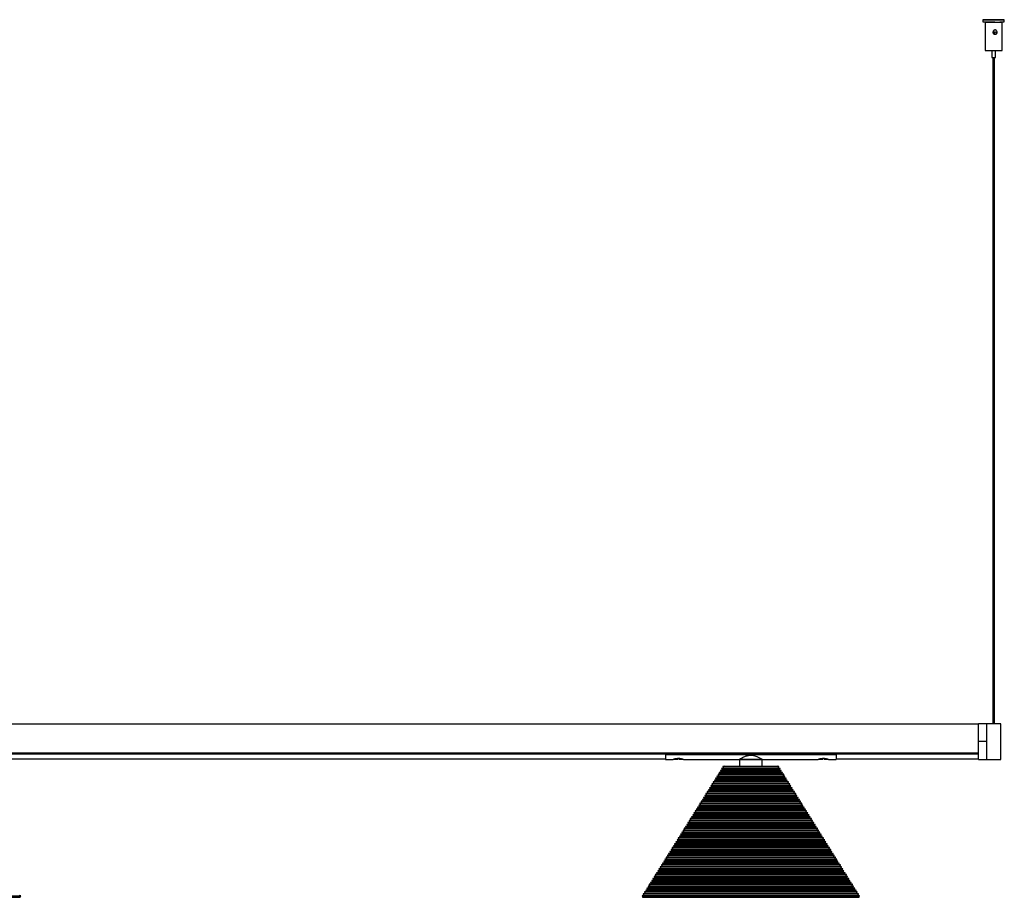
# Model space of a CAD drawing. Header units: millimetres. Extents: x 591 to 2596, y 431 to 1539.
# Tile 5 of 6: x 1511 to 2203, y 897 to 1514. Entities that reach past the tile are written whole.
import ezdxf

# ---------------------------------------------------------------- set-up
doc = ezdxf.new("R2010")
doc.units = ezdxf.units.MM

msp = doc.modelspace()

# ---------------------------------------------------------------- linework, layer by layer
at = {"color": 7, "linetype": 'Continuous', "lineweight": 25}
for p, q in [((2188.02, 1514.2), (2188.02, 1512.7)), ((2189.52, 1512.6), (2189.52, 1492.6)), ((2190.6, 1512.61), (2191.04, 1512.59)), ((2191.22, 1512.65), (2191.22, 1512.37)), ((2195.02, 1514.2), (2195.02, 1514.18)), ((2196.02, 1514.18), (2196.02, 1514.2)), ((2199.82, 1512.59), (2199.82, 1512.65)), ((2199.94, 1512.59), (2199.95, 1512.61)), ((2201.52, 1492.6), (2201.52, 1512.6)), ((2203.02, 1512.7), (2203.02, 1514.2)), ((2196.02, 1504.12), (2196.02, 1505.52)), ((2194.27, 1492.55), (2194.27, 1487.6)), ((2196.77, 1487.6), (2196.77, 1492.55)), ((2195.02, 1487.59), (2195.02, 1019.22)), ((2196.02, 1019.22), (2196.02, 1487.59)), ((2184.78, 1018.98), (684.78, 1018.98)), ((2190.63, 1019.23), (2184.78, 1019.23)), ((2184.78, 1006.75), (2184.78, 1019.23)), ((2191.32, 1019.23), (2190.63, 1019.23)), ((2190.63, 994.23), (2190.63, 1019.23)), ((2190.63, 1006.75), (2190.63, 1019.23)), ((2199.22, 1019.22), (2192.04, 1019.22)), ((2200.63, 1019.23), (2199.94, 1019.23)), ((2200.63, 994.23), (2200.63, 1019.23)), ((2184.78, 994.23), (2184.78, 1006.75)), ((2190.63, 1006.75), (2184.78, 1006.75)), ((2190.63, 994.23), (2190.63, 1006.75)), ((684.78, 998.54), (2184.78, 998.54)), ((2184.78, 998.47), (684.78, 998.47)), ((1494.78, 998.24), (1964.78, 998.24)), ((1964.78, 997.87), (1494.78, 997.87)), ((1964.78, 998.47), (1964.78, 998.45)), ((1964.78, 997.66), (1964.78, 998.45)), ((1964.78, 998.45), (2084.78, 998.45)), ((1964.78, 998.45), (1966.28, 998.45)), ((1964.78, 997.66), (2084.78, 997.66)), ((1964.78, 997.66), (1964.78, 994.23)), ((1966.28, 998.47), (1966.28, 998.45)), ((1967.78, 998.47), (1967.78, 998.45)), ((1970.33, 998.47), (1970.33, 998.45)), ((1976.38, 998.47), (1976.38, 998.45)), ((1976.38, 998.45), (2068.28, 998.45)), ((2068.28, 998.47), (2068.28, 998.45)), ((2072.33, 998.47), (2072.33, 998.45)), ((2073.28, 998.47), (2073.32, 998.44)), ((2078.38, 998.47), (2078.38, 998.45)), ((2078.38, 998.45), (2084.78, 998.45)), ((2084.78, 998.47), (2084.78, 998.45)), ((2084.78, 997.66), (2084.78, 998.45)), ((2084.78, 998.24), (2184.78, 998.24)), ((2184.78, 997.87), (2084.78, 997.87)), ((2084.78, 997.66), (2084.78, 994.23)), ((1494.78, 994.53), (1964.78, 994.53)), ((1964.78, 994.23), (1970.03, 994.23)), ((1970.57, 994.31), (1973.28, 994.31)), ((1974.34, 994.56), (1973.34, 994.56)), ((1974.28, 994.31), (1977.03, 994.31)), ((1977.03, 994.31), (1976.92, 994.35)), ((1977.48, 994.23), (2016.78, 994.23)), ((2016.78, 994.23), (2016.78, 989.41)), ((2032.78, 994.23), (2016.78, 994.23)), ((2016.78, 994.23), (2032.78, 994.23)), ((2032.78, 994.23), (2072.03, 994.23)), ((2032.78, 989.41), (2032.78, 994.23)), ((2072.53, 994.31), (2075.28, 994.31)), ((2076.22, 994.56), (2075.22, 994.56)), ((2076.28, 994.31), (2078.99, 994.31)), ((2079.48, 994.23), (2084.78, 994.23)), ((2084.78, 994.53), (2184.78, 994.53)), ((2184.78, 994.23), (2190.63, 994.23)), ((2190.63, 994.23), (2200.63, 994.23)), ((2190.63, 994.23), (2200.63, 994.23)), ((2190.63, 994.23), (2190.63, 994.23)), ((2200.63, 994.23), (2200.63, 994.23)), ((2002.74, 983.98), (2001.69, 983.72)), ((2001.69, 983.72), (2001.94, 982.71)), ((2001.69, 983.72), (2047.87, 983.72)), ((2003.59, 985.34), (2002.54, 985.08)), ((2002.54, 985.08), (2002.79, 984.07)), ((2002.54, 985.08), (2047.02, 985.08)), ((2002.79, 984.07), (2002.74, 983.98)), ((2002.74, 983.98), (2046.82, 983.98)), ((2002.79, 984.07), (2046.77, 984.07)), ((2004.43, 986.7), (2003.39, 986.44)), ((2003.39, 986.44), (2003.64, 985.42)), ((2003.39, 986.44), (2046.17, 986.44)), ((2003.64, 985.42), (2003.59, 985.34)), ((2003.59, 985.34), (2045.97, 985.34)), ((2003.64, 985.42), (2045.92, 985.42)), ((2005.28, 988.05), (2004.24, 987.8)), ((2004.24, 987.8), (2004.49, 986.78)), ((2004.24, 987.8), (2045.32, 987.8)), ((2004.49, 986.78), (2004.43, 986.7)), ((2004.43, 986.7), (2045.13, 986.7)), ((2004.49, 986.78), (2045.07, 986.78)), ((2006.13, 989.41), (2005.08, 989.15)), ((2005.08, 989.15), (2005.33, 988.14)), ((2005.08, 989.15), (2044.48, 989.15)), ((2005.33, 988.14), (2005.28, 988.05)), ((2005.28, 988.05), (2044.28, 988.05)), ((2005.33, 988.14), (2044.23, 988.14)), ((2006.13, 989.41), (2043.43, 989.41)), ((2044.48, 989.15), (2043.43, 989.41)), ((2044.23, 988.14), (2044.48, 989.15)), ((2044.28, 988.05), (2044.23, 988.14)), ((2045.32, 987.8), (2044.28, 988.05)), ((2045.07, 986.78), (2045.32, 987.8)), ((2045.13, 986.7), (2045.07, 986.78)), ((2046.17, 986.44), (2045.13, 986.7)), ((2045.92, 985.42), (2046.17, 986.44)), ((2045.97, 985.34), (2045.92, 985.42)), ((2047.02, 985.08), (2045.97, 985.34)), ((2046.77, 984.07), (2047.02, 985.08)), ((2046.82, 983.98), (2046.77, 984.07)), ((2047.87, 983.72), (2046.82, 983.98)), ((2047.62, 982.71), (2047.87, 983.72)), ((1998.5, 977.2), (1997.45, 976.94)), ((1997.45, 976.94), (1997.7, 975.93)), ((1997.45, 976.94), (2052.11, 976.94)), ((1999.35, 978.56), (1998.3, 978.3)), ((1998.3, 978.3), (1998.55, 977.28)), ((1998.3, 978.3), (2051.26, 978.3)), ((1998.55, 977.28), (1998.5, 977.2)), ((1998.5, 977.2), (2051.06, 977.2)), ((1998.55, 977.28), (2051.01, 977.28)), ((2000.19, 979.91), (1999.15, 979.65)), ((1999.15, 979.65), (1999.4, 978.64)), ((1999.15, 979.65), (2050.41, 979.65)), ((1999.4, 978.64), (1999.35, 978.56)), ((1999.35, 978.56), (2050.21, 978.56)), ((1999.4, 978.64), (2050.16, 978.64)), ((2001.04, 981.27), (2000, 981.01)), ((2000, 981.01), (2000.25, 980)), ((2000, 981.01), (2049.56, 981.01)), ((2000.25, 980), (2000.19, 979.91)), ((2000.19, 979.91), (2049.37, 979.91)), ((2000.25, 980), (2049.31, 980)), ((2001.89, 982.63), (2000.84, 982.37)), ((2000.84, 982.37), (2001.1, 981.35)), ((2000.84, 982.37), (2048.72, 982.37)), ((2001.1, 981.35), (2001.04, 981.27)), ((2001.04, 981.27), (2048.52, 981.27)), ((2001.1, 981.35), (2048.46, 981.35)), ((2001.94, 982.71), (2001.89, 982.63)), ((2001.89, 982.63), (2047.67, 982.63)), ((2001.94, 982.71), (2047.62, 982.71)), ((2047.67, 982.63), (2047.62, 982.71)), ((2048.72, 982.37), (2047.67, 982.63)), ((2048.46, 981.35), (2048.72, 982.37)), ((2048.52, 981.27), (2048.46, 981.35)), ((2049.56, 981.01), (2048.52, 981.27)), ((2049.31, 980), (2049.56, 981.01)), ((2049.37, 979.91), (2049.31, 980)), ((2050.41, 979.65), (2049.37, 979.91)), ((2050.16, 978.64), (2050.41, 979.65)), ((2050.21, 978.56), (2050.16, 978.64)), ((2051.26, 978.3), (2050.21, 978.56)), ((2051.01, 977.28), (2051.26, 978.3)), ((2051.06, 977.2), (2051.01, 977.28)), ((2052.11, 976.94), (2051.06, 977.2)), ((2051.86, 975.93), (2052.11, 976.94)), ((1994.26, 970.41), (1993.21, 970.16)), ((1993.21, 970.16), (1993.46, 969.14)), ((1993.21, 970.16), (2056.35, 970.16)), ((1995.11, 971.77), (1994.06, 971.51)), ((1994.06, 971.51), (1994.31, 970.5)), ((1994.06, 971.51), (2055.5, 971.51)), ((1994.31, 970.5), (1994.26, 970.41)), ((1994.26, 970.41), (2055.3, 970.41)), ((1994.31, 970.5), (2055.25, 970.5)), ((1995.95, 973.13), (1994.91, 972.87)), ((1994.91, 972.87), (1995.16, 971.86)), ((1994.91, 972.87), (2054.65, 972.87)), ((1995.16, 971.86), (1995.11, 971.77)), ((1995.11, 971.77), (2054.45, 971.77)), ((1995.16, 971.86), (2054.4, 971.86)), ((1996.8, 974.48), (1995.76, 974.23)), ((1995.76, 974.23), (1996.01, 973.21)), ((1995.76, 974.23), (2053.8, 974.23)), ((1996.01, 973.21), (1995.95, 973.13)), ((1995.95, 973.13), (2053.61, 973.13)), ((1996.01, 973.21), (2053.55, 973.21)), ((1997.65, 975.84), (1996.61, 975.58)), ((1996.61, 975.58), (1996.86, 974.57)), ((1996.61, 975.58), (2052.95, 975.58)), ((1996.86, 974.57), (1996.8, 974.48)), ((1996.8, 974.48), (2052.76, 974.48)), ((1996.86, 974.57), (2052.7, 974.57)), ((1997.7, 975.93), (1997.65, 975.84)), ((1997.65, 975.84), (2051.91, 975.84)), ((1997.7, 975.93), (2051.86, 975.93)), ((2051.91, 975.84), (2051.86, 975.93)), ((2052.95, 975.58), (2051.91, 975.84)), ((2052.7, 974.57), (2052.95, 975.58)), ((2052.76, 974.48), (2052.7, 974.57)), ((2053.8, 974.23), (2052.76, 974.48)), ((2053.55, 973.21), (2053.8, 974.23)), ((2053.61, 973.13), (2053.55, 973.21)), ((2054.65, 972.87), (2053.61, 973.13)), ((2054.4, 971.86), (2054.65, 972.87)), ((2054.45, 971.77), (2054.4, 971.86)), ((2055.5, 971.51), (2054.45, 971.77)), ((2055.25, 970.5), (2055.5, 971.51)), ((2055.3, 970.41), (2055.25, 970.5)), ((2056.35, 970.16), (2055.3, 970.41)), ((2056.1, 969.14), (2056.35, 970.16)), ((1990.02, 963.63), (1988.97, 963.37)), ((1988.97, 963.37), (1989.22, 962.36)), ((1988.97, 963.37), (2060.59, 963.37)), ((1990.87, 964.99), (1989.82, 964.73)), ((1989.82, 964.73), (1990.07, 963.71)), ((1989.82, 964.73), (2059.74, 964.73)), ((1990.07, 963.71), (1990.02, 963.63)), ((1990.02, 963.63), (2059.54, 963.63)), ((1990.07, 963.71), (2059.49, 963.71)), ((1991.72, 966.34), (1990.67, 966.09)), ((1990.67, 966.09), (1990.92, 965.07)), ((1990.67, 966.09), (2058.89, 966.09)), ((1990.92, 965.07), (1990.87, 964.99)), ((1990.87, 964.99), (2058.69, 964.99)), ((1990.92, 965.07), (2058.64, 965.07)), ((1992.56, 967.7), (1991.52, 967.44)), ((1991.52, 967.44), (1991.77, 966.43)), ((1991.52, 967.44), (2058.04, 967.44)), ((1991.77, 966.43), (1991.72, 966.34)), ((1991.72, 966.34), (2057.84, 966.34)), ((1991.77, 966.43), (2057.79, 966.43)), ((1993.41, 969.06), (1992.37, 968.8)), ((1992.37, 968.8), (1992.62, 967.79)), ((1992.37, 968.8), (2057.19, 968.8)), ((1992.62, 967.79), (1992.56, 967.7)), ((1992.56, 967.7), (2057, 967.7)), ((1992.62, 967.79), (2056.94, 967.79)), ((1993.46, 969.14), (1993.41, 969.06)), ((1993.41, 969.06), (2056.15, 969.06)), ((1993.46, 969.14), (2056.1, 969.14)), ((2056.15, 969.06), (2056.1, 969.14)), ((2057.19, 968.8), (2056.15, 969.06)), ((2056.94, 967.79), (2057.19, 968.8)), ((2057, 967.7), (2056.94, 967.79)), ((2058.04, 967.44), (2057, 967.7)), ((2057.79, 966.43), (2058.04, 967.44)), ((2057.84, 966.34), (2057.79, 966.43)), ((2058.89, 966.09), (2057.84, 966.34)), ((2058.64, 965.07), (2058.89, 966.09)), ((2058.69, 964.99), (2058.64, 965.07)), ((2059.74, 964.73), (2058.69, 964.99)), ((2059.49, 963.71), (2059.74, 964.73)), ((2059.54, 963.63), (2059.49, 963.71)), ((2060.59, 963.37), (2059.54, 963.63)), ((2060.34, 962.36), (2060.59, 963.37)), ((1985.78, 956.85), (1984.74, 956.59)), ((1984.74, 956.59), (1984.99, 955.57)), ((1984.74, 956.59), (2064.82, 956.59)), ((1984.99, 955.57), (1984.93, 955.49)), ((1984.99, 955.57), (2064.57, 955.57)), ((1986.63, 958.2), (1985.58, 957.94)), ((1985.58, 957.94), (1985.83, 956.93)), ((1985.58, 957.94), (2063.98, 957.94)), ((1985.83, 956.93), (1985.78, 956.85)), ((1985.78, 956.85), (2063.78, 956.85)), ((1985.83, 956.93), (2063.73, 956.93)), ((1987.48, 959.56), (1986.43, 959.3)), ((1986.43, 959.3), (1986.68, 958.29)), ((1986.43, 959.3), (2063.13, 959.3)), ((1986.68, 958.29), (1986.63, 958.2)), ((1986.63, 958.2), (2062.93, 958.2)), ((1986.68, 958.29), (2062.88, 958.29)), ((1988.32, 960.92), (1987.28, 960.66)), ((1987.28, 960.66), (1987.53, 959.64)), ((1987.28, 960.66), (2062.28, 960.66)), ((1987.53, 959.64), (1987.48, 959.56)), ((1987.48, 959.56), (2062.08, 959.56)), ((1987.53, 959.64), (2062.03, 959.64)), ((1989.17, 962.27), (1988.13, 962.01)), ((1988.13, 962.01), (1988.38, 961)), ((1988.13, 962.01), (2061.43, 962.01)), ((1988.38, 961), (1988.32, 960.92)), ((1988.32, 960.92), (2061.24, 960.92)), ((1988.38, 961), (2061.18, 961)), ((1989.22, 962.36), (1989.17, 962.27)), ((1989.17, 962.27), (2060.39, 962.27)), ((1989.22, 962.36), (2060.34, 962.36)), ((2060.39, 962.27), (2060.34, 962.36)), ((2061.43, 962.01), (2060.39, 962.27)), ((2061.18, 961), (2061.43, 962.01)), ((2061.24, 960.92), (2061.18, 961)), ((2062.28, 960.66), (2061.24, 960.92)), ((2062.03, 959.64), (2062.28, 960.66)), ((2062.08, 959.56), (2062.03, 959.64)), ((2063.13, 959.3), (2062.08, 959.56)), ((2062.88, 958.29), (2063.13, 959.3)), ((2062.93, 958.2), (2062.88, 958.29)), ((2063.98, 957.94), (2062.93, 958.2)), ((2063.73, 956.93), (2063.98, 957.94)), ((2063.78, 956.85), (2063.73, 956.93)), ((2064.82, 956.59), (2063.78, 956.85)), ((2064.57, 955.57), (2064.82, 956.59)), ((2064.63, 955.49), (2064.57, 955.57)), ((1980.69, 948.7), (1979.65, 948.45)), ((1981.54, 950.06), (1980.5, 949.8)), ((1980.5, 949.8), (1980.75, 948.79)), ((1980.5, 949.8), (2069.06, 949.8)), ((1980.75, 948.79), (1980.69, 948.7)), ((1980.69, 948.7), (2068.87, 948.7)), ((1980.75, 948.79), (2068.81, 948.79)), ((1982.39, 951.42), (1981.34, 951.16)), ((1981.34, 951.16), (1981.59, 950.15)), ((1981.34, 951.16), (2068.22, 951.16)), ((1981.59, 950.15), (1981.54, 950.06)), ((1981.54, 950.06), (2068.02, 950.06)), ((1981.59, 950.15), (2067.97, 950.15)), ((1983.24, 952.77), (1982.19, 952.52)), ((1982.19, 952.52), (1982.44, 951.5)), ((1982.19, 952.52), (2067.37, 952.52)), ((1982.44, 951.5), (1982.39, 951.42)), ((1982.39, 951.42), (2067.17, 951.42)), ((1982.44, 951.5), (2067.12, 951.5)), ((1984.08, 954.13), (1983.04, 953.87)), ((1983.04, 953.87), (1983.29, 952.86)), ((1983.04, 953.87), (2066.52, 953.87)), ((1983.29, 952.86), (1983.24, 952.77)), ((1983.24, 952.77), (2066.32, 952.77)), ((1983.29, 952.86), (2066.27, 952.86)), ((1984.93, 955.49), (1983.89, 955.23)), ((1983.89, 955.23), (1984.14, 954.22)), ((1983.89, 955.23), (2065.67, 955.23)), ((1984.14, 954.22), (1984.08, 954.13)), ((1984.08, 954.13), (2065.48, 954.13)), ((1984.14, 954.22), (2065.42, 954.22)), ((1984.93, 955.49), (2064.63, 955.49)), ((2065.67, 955.23), (2064.63, 955.49)), ((2065.42, 954.22), (2065.67, 955.23)), ((2065.48, 954.13), (2065.42, 954.22)), ((2066.52, 953.87), (2065.48, 954.13)), ((2066.27, 952.86), (2066.52, 953.87)), ((2066.32, 952.77), (2066.27, 952.86)), ((2067.37, 952.52), (2066.32, 952.77)), ((2067.12, 951.5), (2067.37, 952.52)), ((2067.17, 951.42), (2067.12, 951.5)), ((2068.22, 951.16), (2067.17, 951.42)), ((2067.97, 950.15), (2068.22, 951.16)), ((2068.02, 950.06), (2067.97, 950.15)), ((2069.06, 949.8), (2068.02, 950.06)), ((2068.81, 948.79), (2069.06, 949.8)), ((2068.87, 948.7), (2068.81, 948.79)), ((2069.91, 948.45), (2068.87, 948.7)), ((1976.45, 941.92), (1975.41, 941.66)), ((1977.3, 943.28), (1976.26, 943.02)), ((1976.26, 943.02), (1976.51, 942)), ((1976.26, 943.02), (2073.3, 943.02)), ((1976.51, 942), (1976.45, 941.92)), ((1976.45, 941.92), (2073.11, 941.92)), ((1976.51, 942), (2073.05, 942)), ((1978.15, 944.63), (1977.1, 944.38)), ((1977.1, 944.38), (1977.35, 943.36)), ((1977.1, 944.38), (2072.46, 944.38)), ((1977.35, 943.36), (1977.3, 943.28)), ((1977.3, 943.28), (2072.26, 943.28)), ((1977.35, 943.36), (2072.21, 943.36)), ((1979, 945.99), (1977.95, 945.73)), ((1977.95, 945.73), (1978.2, 944.72)), ((1977.95, 945.73), (2071.61, 945.73)), ((1978.2, 944.72), (1978.15, 944.63)), ((1978.15, 944.63), (2071.41, 944.63)), ((1978.2, 944.72), (2071.36, 944.72)), ((1979.85, 947.35), (1978.8, 947.09)), ((1978.8, 947.09), (1979.05, 946.08)), ((1978.8, 947.09), (2070.76, 947.09)), ((1979.05, 946.08), (1979, 945.99)), ((1979, 945.99), (2070.56, 945.99)), ((1979.05, 946.08), (2070.51, 946.08)), ((1979.65, 948.45), (1979.9, 947.43)), ((1979.65, 948.45), (2069.91, 948.45)), ((1979.9, 947.43), (1979.85, 947.35)), ((1979.85, 947.35), (2069.71, 947.35)), ((1979.9, 947.43), (2069.66, 947.43)), ((2069.66, 947.43), (2069.91, 948.45)), ((2069.71, 947.35), (2069.66, 947.43)), ((2070.76, 947.09), (2069.71, 947.35)), ((2070.51, 946.08), (2070.76, 947.09)), ((2070.56, 945.99), (2070.51, 946.08)), ((2071.61, 945.73), (2070.56, 945.99)), ((2071.36, 944.72), (2071.61, 945.73)), ((2071.41, 944.63), (2071.36, 944.72)), ((2072.46, 944.38), (2071.41, 944.63)), ((2072.21, 943.36), (2072.46, 944.38)), ((2072.26, 943.28), (2072.21, 943.36)), ((2073.3, 943.02), (2072.26, 943.28)), ((2073.05, 942), (2073.3, 943.02)), ((2073.11, 941.92), (2073.05, 942)), ((2074.15, 941.66), (2073.11, 941.92)), ((1972.21, 935.14), (1971.17, 934.88)), ((1971.17, 934.88), (1971.42, 933.86)), ((1971.17, 934.88), (2078.39, 934.88)), ((1973.06, 936.49), (1972.02, 936.23)), ((1972.02, 936.23), (1972.27, 935.22)), ((1972.02, 936.23), (2077.54, 936.23)), ((1972.27, 935.22), (1972.21, 935.14)), ((1972.21, 935.14), (2077.35, 935.14)), ((1972.27, 935.22), (2077.29, 935.22)), ((1973.91, 937.85), (1972.87, 937.59)), ((1972.87, 937.59), (1973.12, 936.58)), ((1972.87, 937.59), (2076.69, 937.59)), ((1973.12, 936.58), (1973.06, 936.49)), ((1973.06, 936.49), (2076.5, 936.49)), ((1973.12, 936.58), (2076.44, 936.58)), ((1974.76, 939.21), (1973.71, 938.95)), ((1973.71, 938.95), (1973.96, 937.93)), ((1973.71, 938.95), (2075.85, 938.95)), ((1973.96, 937.93), (1973.91, 937.85)), ((1973.91, 937.85), (2075.65, 937.85)), ((1973.96, 937.93), (2075.6, 937.93)), ((1975.61, 940.56), (1974.56, 940.3)), ((1974.56, 940.3), (1974.81, 939.29)), ((1974.56, 940.3), (2075, 940.3)), ((1974.81, 939.29), (1974.76, 939.21)), ((1974.76, 939.21), (2074.8, 939.21)), ((1974.81, 939.29), (2074.75, 939.29)), ((1975.41, 941.66), (1975.66, 940.65)), ((1975.41, 941.66), (2074.15, 941.66)), ((1975.66, 940.65), (1975.61, 940.56)), ((1975.61, 940.56), (2073.95, 940.56)), ((1975.66, 940.65), (2073.9, 940.65)), ((2073.9, 940.65), (2074.15, 941.66)), ((2073.95, 940.56), (2073.9, 940.65)), ((2075, 940.3), (2073.95, 940.56)), ((2074.75, 939.29), (2075, 940.3)), ((2074.8, 939.21), (2074.75, 939.29)), ((2075.85, 938.95), (2074.8, 939.21)), ((2075.6, 937.93), (2075.85, 938.95)), ((2075.65, 937.85), (2075.6, 937.93)), ((2076.69, 937.59), (2075.65, 937.85)), ((2076.44, 936.58), (2076.69, 937.59)), ((2076.5, 936.49), (2076.44, 936.58)), ((2077.54, 936.23), (2076.5, 936.49)), ((2077.29, 935.22), (2077.54, 936.23)), ((2077.35, 935.14), (2077.29, 935.22)), ((2078.39, 934.88), (2077.35, 935.14)), ((2078.14, 933.86), (2078.39, 934.88)), ((1967.98, 928.35), (1966.93, 928.09)), ((1966.93, 928.09), (1967.18, 927.08)), ((1966.93, 928.09), (2082.63, 928.09)), ((1968.82, 929.71), (1967.78, 929.45)), ((1967.78, 929.45), (1968.03, 928.44)), ((1967.78, 929.45), (2081.78, 929.45)), ((1968.03, 928.44), (1967.98, 928.35)), ((1967.98, 928.35), (2081.58, 928.35)), ((1968.03, 928.44), (2081.53, 928.44)), ((1969.67, 931.06), (1968.63, 930.81)), ((1968.63, 930.81), (1968.88, 929.79)), ((1968.63, 930.81), (2080.93, 930.81)), ((1968.88, 929.79), (1968.82, 929.71)), ((1968.82, 929.71), (2080.74, 929.71)), ((1968.88, 929.79), (2080.68, 929.79)), ((1970.52, 932.42), (1969.47, 932.16)), ((1969.47, 932.16), (1969.72, 931.15)), ((1969.47, 932.16), (2080.09, 932.16)), ((1969.72, 931.15), (1969.67, 931.06)), ((1969.67, 931.06), (2079.89, 931.06)), ((1969.72, 931.15), (2079.84, 931.15)), ((1971.37, 933.78), (1970.32, 933.52)), ((1970.32, 933.52), (1970.57, 932.51)), ((1970.32, 933.52), (2079.24, 933.52)), ((1970.57, 932.51), (1970.52, 932.42)), ((1970.52, 932.42), (2079.04, 932.42)), ((1970.57, 932.51), (2078.99, 932.51)), ((1971.42, 933.86), (1971.37, 933.78)), ((1971.37, 933.78), (2078.19, 933.78)), ((1971.42, 933.86), (2078.14, 933.86)), ((2078.19, 933.78), (2078.14, 933.86)), ((2079.24, 933.52), (2078.19, 933.78)), ((2078.99, 932.51), (2079.24, 933.52)), ((2079.04, 932.42), (2078.99, 932.51)), ((2080.09, 932.16), (2079.04, 932.42)), ((2079.84, 931.15), (2080.09, 932.16)), ((2079.89, 931.06), (2079.84, 931.15)), ((2080.93, 930.81), (2079.89, 931.06)), ((2080.68, 929.79), (2080.93, 930.81)), ((2080.74, 929.71), (2080.68, 929.79)), ((2081.78, 929.45), (2080.74, 929.71)), ((2081.53, 928.44), (2081.78, 929.45)), ((2081.58, 928.35), (2081.53, 928.44)), ((2082.63, 928.09), (2081.58, 928.35)), ((2082.38, 927.08), (2082.63, 928.09)), ((1963.74, 921.57), (1962.69, 921.31)), ((1962.69, 921.31), (1962.94, 920.29)), ((1962.69, 921.31), (2086.87, 921.31)), ((1964.58, 922.92), (1963.54, 922.67)), ((1963.54, 922.67), (1963.79, 921.65)), ((1963.54, 922.67), (2086.02, 922.67)), ((1963.79, 921.65), (1963.74, 921.57)), ((1963.74, 921.57), (2085.82, 921.57)), ((1963.79, 921.65), (2085.77, 921.65)), ((1965.43, 924.28), (1964.39, 924.02)), ((1964.39, 924.02), (1964.64, 923.01)), ((1964.39, 924.02), (2085.17, 924.02)), ((1964.64, 923.01), (1964.58, 922.92)), ((1964.58, 922.92), (2084.98, 922.92)), ((1964.64, 923.01), (2084.92, 923.01)), ((1966.28, 925.64), (1965.23, 925.38)), ((1965.23, 925.38), (1965.48, 924.37)), ((1965.23, 925.38), (2084.33, 925.38)), ((1965.48, 924.37), (1965.43, 924.28)), ((1965.43, 924.28), (2084.13, 924.28)), ((1965.48, 924.37), (2084.08, 924.37)), ((1967.13, 926.99), (1966.08, 926.74)), ((1966.08, 926.74), (1966.33, 925.72)), ((1966.08, 926.74), (2083.48, 926.74)), ((1966.33, 925.72), (1966.28, 925.64)), ((1966.28, 925.64), (2083.28, 925.64)), ((1966.33, 925.72), (2083.23, 925.72)), ((1967.18, 927.08), (1967.13, 926.99)), ((1967.13, 926.99), (2082.43, 926.99)), ((1967.18, 927.08), (2082.38, 927.08)), ((2082.43, 926.99), (2082.38, 927.08)), ((2083.48, 926.74), (2082.43, 926.99)), ((2083.23, 925.72), (2083.48, 926.74)), ((2083.28, 925.64), (2083.23, 925.72)), ((2084.33, 925.38), (2083.28, 925.64)), ((2084.08, 924.37), (2084.33, 925.38)), ((2084.13, 924.28), (2084.08, 924.37)), ((2085.17, 924.02), (2084.13, 924.28)), ((2084.92, 923.01), (2085.17, 924.02)), ((2084.98, 922.92), (2084.92, 923.01)), ((2086.02, 922.67), (2084.98, 922.92)), ((2085.77, 921.65), (2086.02, 922.67)), ((2085.82, 921.57), (2085.77, 921.65)), ((2086.87, 921.31), (2085.82, 921.57)), ((2086.62, 920.29), (2086.87, 921.31)), ((1959.5, 914.78), (1958.45, 914.52)), ((1958.45, 914.52), (1958.7, 913.51)), ((1958.45, 914.52), (2091.11, 914.52)), ((1960.34, 916.14), (1959.3, 915.88)), ((1959.3, 915.88), (1959.55, 914.87)), ((1959.3, 915.88), (2090.26, 915.88)), ((1959.55, 914.87), (1959.5, 914.78)), ((1959.5, 914.78), (2090.06, 914.78)), ((1959.55, 914.87), (2090.01, 914.87)), ((1961.19, 917.5), (1960.15, 917.24)), ((1960.15, 917.24), (1960.4, 916.22)), ((1960.15, 917.24), (2089.41, 917.24)), ((1960.4, 916.22), (1960.34, 916.14)), ((1960.34, 916.14), (2089.22, 916.14)), ((1960.4, 916.22), (2089.16, 916.22)), ((1962.04, 918.85), (1960.99, 918.59)), ((1960.99, 918.59), (1961.25, 917.58)), ((1960.99, 918.59), (2088.57, 918.59)), ((1961.25, 917.58), (1961.19, 917.5)), ((1961.19, 917.5), (2088.37, 917.5)), ((1961.25, 917.58), (2088.31, 917.58)), ((1962.89, 920.21), (1961.84, 919.95)), ((1961.84, 919.95), (1962.09, 918.94)), ((1961.84, 919.95), (2087.72, 919.95)), ((1962.09, 918.94), (1962.04, 918.85)), ((1962.04, 918.85), (2087.52, 918.85)), ((1962.09, 918.94), (2087.47, 918.94)), ((1962.94, 920.29), (1962.89, 920.21)), ((1962.89, 920.21), (2086.67, 920.21)), ((1962.94, 920.29), (2086.62, 920.29)), ((2086.67, 920.21), (2086.62, 920.29)), ((2087.72, 919.95), (2086.67, 920.21)), ((2087.47, 918.94), (2087.72, 919.95)), ((2087.52, 918.85), (2087.47, 918.94)), ((2088.57, 918.59), (2087.52, 918.85)), ((2088.31, 917.58), (2088.57, 918.59)), ((2088.37, 917.5), (2088.31, 917.58)), ((2089.41, 917.24), (2088.37, 917.5)), ((2089.16, 916.22), (2089.41, 917.24)), ((2089.22, 916.14), (2089.16, 916.22)), ((2090.26, 915.88), (2089.22, 916.14)), ((2090.01, 914.87), (2090.26, 915.88)), ((2090.06, 914.78), (2090.01, 914.87)), ((2091.11, 914.52), (2090.06, 914.78)), ((2090.86, 913.51), (2091.11, 914.52)), ((1955.26, 908), (1954.21, 907.74)), ((1954.21, 907.74), (1954.46, 906.73)), ((1954.21, 907.74), (2095.35, 907.74)), ((1956.1, 909.35), (1955.06, 909.1)), ((1955.06, 909.1), (1955.31, 908.08)), ((1955.06, 909.1), (2094.5, 909.1)), ((1955.31, 908.08), (1955.26, 908)), ((1955.26, 908), (2094.3, 908)), ((1955.31, 908.08), (2094.25, 908.08)), ((1956.95, 910.71), (1955.91, 910.45)), ((1955.91, 910.45), (1956.16, 909.44)), ((1955.91, 910.45), (2093.65, 910.45)), ((1956.16, 909.44), (1956.1, 909.35)), ((1956.1, 909.35), (2093.45, 909.35)), ((1956.16, 909.44), (2093.4, 909.44)), ((1957.8, 912.07), (1956.76, 911.81)), ((1956.76, 911.81), (1957.01, 910.8)), ((1956.76, 911.81), (2092.8, 911.81)), ((1957.01, 910.8), (1956.95, 910.71)), ((1956.95, 910.71), (2092.61, 910.71)), ((1957.01, 910.8), (2092.55, 910.8)), ((1958.65, 913.43), (1957.6, 913.17)), ((1957.6, 913.17), (1957.85, 912.15)), ((1957.6, 913.17), (2091.96, 913.17)), ((1957.85, 912.15), (1957.8, 912.07)), ((1957.8, 912.07), (2091.76, 912.07)), ((1957.85, 912.15), (2091.71, 912.15)), ((1958.7, 913.51), (1958.65, 913.43)), ((1958.65, 913.43), (2090.91, 913.43)), ((1958.7, 913.51), (2090.86, 913.51)), ((2090.91, 913.43), (2090.86, 913.51)), ((2091.96, 913.17), (2090.91, 913.43)), ((2091.71, 912.15), (2091.96, 913.17)), ((2091.76, 912.07), (2091.71, 912.15)), ((2092.8, 911.81), (2091.76, 912.07)), ((2092.55, 910.8), (2092.8, 911.81)), ((2092.61, 910.71), (2092.55, 910.8)), ((2093.65, 910.45), (2092.61, 910.71)), ((2093.4, 909.44), (2093.65, 910.45)), ((2093.45, 909.35), (2093.4, 909.44)), ((2094.5, 909.1), (2093.45, 909.35)), ((2094.25, 908.08), (2094.5, 909.1)), ((2094.3, 908), (2094.25, 908.08)), ((2095.35, 907.74), (2094.3, 908)), ((2095.1, 906.73), (2095.35, 907.74)), ((1951.02, 901.21), (1949.97, 900.96)), ((1949.97, 900.96), (1950.22, 899.94)), ((1949.97, 900.96), (2099.59, 900.96)), ((1951.87, 902.57), (1950.82, 902.31)), ((1950.82, 902.31), (1951.07, 901.3)), ((1950.82, 902.31), (2098.74, 902.31)), ((1951.07, 901.3), (1951.02, 901.21)), ((1951.02, 901.21), (2098.54, 901.21)), ((1951.07, 901.3), (2098.49, 901.3)), ((1952.71, 903.93), (1951.67, 903.67)), ((1951.67, 903.67), (1951.92, 902.66)), ((1951.67, 903.67), (2097.89, 903.67)), ((1951.92, 902.66), (1951.87, 902.57)), ((1951.87, 902.57), (2097.69, 902.57)), ((1951.92, 902.66), (2097.64, 902.66)), ((1953.56, 905.28), (1952.52, 905.03)), ((1952.52, 905.03), (1952.77, 904.01)), ((1952.52, 905.03), (2097.04, 905.03)), ((1952.77, 904.01), (1952.71, 903.93)), ((1952.71, 903.93), (2096.85, 903.93)), ((1952.77, 904.01), (2096.79, 904.01)), ((1954.41, 906.64), (1953.36, 906.38)), ((1953.36, 906.38), (1953.61, 905.37)), ((1953.36, 906.38), (2096.2, 906.38)), ((1953.61, 905.37), (1953.56, 905.28)), ((1953.56, 905.28), (2096, 905.28)), ((1953.61, 905.37), (2095.95, 905.37)), ((1954.46, 906.73), (1954.41, 906.64)), ((1954.41, 906.64), (2095.15, 906.64)), ((1954.46, 906.73), (2095.1, 906.73)), ((2095.15, 906.64), (2095.1, 906.73)), ((2096.2, 906.38), (2095.15, 906.64)), ((2095.95, 905.37), (2096.2, 906.38)), ((2096, 905.28), (2095.95, 905.37)), ((2097.04, 905.03), (2096, 905.28)), ((2096.79, 904.01), (2097.04, 905.03)), ((2096.85, 903.93), (2096.79, 904.01)), ((2097.89, 903.67), (2096.85, 903.93)), ((2097.64, 902.66), (2097.89, 903.67)), ((2097.69, 902.57), (2097.64, 902.66)), ((2098.74, 902.31), (2097.69, 902.57)), ((2098.49, 901.3), (2098.74, 902.31)), ((2098.54, 901.21), (2098.49, 901.3)), ((2099.59, 900.96), (2098.54, 901.21)), ((2099.34, 899.94), (2099.59, 900.96)), ((1358.28, 898.24), (1511.28, 898.24)), ((1358.53, 897.23), (1511.03, 897.23)), ((1511.28, 898.24), (1510.24, 898.5)), ((1511.03, 897.23), (1511.28, 898.24)), ((1949.32, 898.5), (1948.28, 898.24)), ((1948.28, 898.24), (1948.53, 897.23)), ((1948.28, 898.24), (2101.28, 898.24)), ((1948.53, 897.23), (2101.03, 897.23)), ((1950.17, 899.86), (1949.12, 899.6)), ((1949.12, 899.6), (1949.37, 898.58)), ((1949.12, 899.6), (2100.44, 899.6)), ((1949.37, 898.58), (1949.32, 898.5)), ((1949.32, 898.5), (2100.24, 898.5)), ((1949.37, 898.58), (2100.18, 898.58)), ((1950.22, 899.94), (1950.17, 899.86)), ((1950.17, 899.86), (2099.39, 899.86)), ((1950.22, 899.94), (2099.34, 899.94)), ((2099.39, 899.86), (2099.34, 899.94)), ((2100.44, 899.6), (2099.39, 899.86)), ((2100.18, 898.58), (2100.44, 899.6)), ((2100.24, 898.5), (2100.18, 898.58)), ((2101.28, 898.24), (2100.24, 898.5)), ((2101.03, 897.23), (2101.28, 898.24))]:
    msp.add_line(p, q, dxfattribs=at)
at = {"color": 7, "linetype": 'Continuous', "lineweight": 25, "flags": 128}
for points in [[(2195.51, 1514.27), (2197.12, 1514.27), (2198.66, 1514.26), (2200.05, 1514.26), (2201.23, 1514.25), (2202.14, 1514.23), (2202.74, 1514.22), (2203.01, 1514.21), (2202.92, 1514.19), (2202.49, 1514.18), (2201.73, 1514.17), (2200.69, 1514.16), (2199.4, 1514.15), (2197.93, 1514.14), (2196.34, 1514.14), (2194.72, 1514.14), (2193.14, 1514.14), (2191.66, 1514.15), (2190.37, 1514.16), (2189.32, 1514.17), (2188.56, 1514.18), (2188.12, 1514.19), (2188.03, 1514.21), (2188.29, 1514.22), (2188.89, 1514.23), (2189.79, 1514.25), (2190.97, 1514.26), (2192.36, 1514.26), (2193.89, 1514.27), (2195.51, 1514.27)], [(2191.22, 1512.64), (2190.73, 1512.64), (2189.98, 1512.62), (2189.58, 1512.61), (2189.55, 1512.6), (2189.9, 1512.59), (2190.6, 1512.57), (2191.61, 1512.56), (2192.86, 1512.56), (2194.28, 1512.55), (2195.78, 1512.55), (2197.26, 1512.55), (2198.64, 1512.56), (2199.81, 1512.57), (2200.72, 1512.58), (2201.3, 1512.59), (2201.52, 1512.6), (2201.36, 1512.62), (2200.83, 1512.63), (2199.97, 1512.64), (2199.82, 1512.64)], [(2195.51, 1514.23), (2196.47, 1514.22), (2197.28, 1514.22), (2197.83, 1514.21), (2198.02, 1514.2), (2197.83, 1514.2), (2197.29, 1514.19), (2196.48, 1514.18), (2195.52, 1514.18), (2194.57, 1514.18), (2193.75, 1514.19), (2193.21, 1514.2), (2193.02, 1514.2), (2193.21, 1514.21), (2193.75, 1514.22), (2194.56, 1514.22), (2195.51, 1514.23)], [(2195.12, 1514.21), (2195.04, 1514.2), (2195.02, 1514.2), (2195.08, 1514.2), (2195.21, 1514.2), (2195.39, 1514.2), (2195.58, 1514.2), (2195.77, 1514.2), (2195.91, 1514.2), (2196, 1514.2), (2196.01, 1514.2), (2195.95, 1514.21), (2195.83, 1514.21), (2195.65, 1514.21), (2195.46, 1514.21), (2195.27, 1514.21), (2195.12, 1514.21)], [(2196.28, 1512.56), (2197.13, 1512.57), (2197.92, 1512.57), (2198.61, 1512.57), (2199.19, 1512.58), (2199.63, 1512.59), (2199.91, 1512.59), (2200.02, 1512.6), (2199.95, 1512.61)], [(1971.64, 998.47), (1971.65, 998.46), (1971.65, 998.45)], [(1976.04, 998.47), (1976.04, 998.46), (1976.03, 998.45)], [(2073.53, 998.45), (2073.52, 998.46), (2073.52, 998.47)], [(2077.91, 998.45), (2077.91, 998.46), (2077.92, 998.47)], [(1974.22, 994.56), (1974.24, 994.45), (1974.25, 994.38), (1974.27, 994.33), (1974.28, 994.31), (1974.29, 994.33), (1974.31, 994.38), (1974.32, 994.45), (1974.34, 994.56)], [(2075.22, 994.56), (2075.24, 994.45), (2075.25, 994.38), (2075.27, 994.33), (2075.28, 994.31), (2075.29, 994.33), (2075.31, 994.38), (2075.32, 994.45), (2075.34, 994.56)]]:
    msp.add_lwpolyline(points, dxfattribs=at)
at = {"color": 7, "linetype": 'Continuous', "lineweight": 25}
for centre, radius, start, end in [((2195.52, 1834.64), 322.02, 268.66544, 271.33456), ((2195.52, 1726.22), 233.69, 268.52876, 271.47124), ((2195.52, 1537.01), 49.42, 268.55065, 271.44935), ((1972.85, 994.54), 0.493, 331.92295, 2.37865), ((2076.71, 994.54), 0.493, 177.62135, 208.07705)]:
    msp.add_arc(centre, radius, start, end, dxfattribs=at)
for points, knots in [([(2196.28, 1512.56), (2195.83, 1512.56), (2194.94, 1512.56), (2193.54, 1512.57), (2192.23, 1512.57), (2191.17, 1512.58), (2190.56, 1512.6), (2190.49, 1512.61), (2190.59, 1512.61), (2190.6, 1512.61)], [0, 0, 0, 0, 0.14366, 0.287321, 0.452584, 0.6208, 0.793886, 0.966951, 1, 1, 1, 1]), ([(2190.6, 1512.61), (2190.62, 1512.61), (2190.68, 1512.62), (2190.86, 1512.62), (2191.04, 1512.62), (2191.21, 1512.63), (2191.22, 1512.63)], [0, 0, 0, 0, 0.152933, 0.459083, 0.97109, 1, 1, 1, 1]), ([(2196.53, 1507.05), (2196.65, 1507.04), (2196.91, 1507.02), (2197.22, 1506.85), (2197.46, 1506.64), (2197.63, 1506.44), (2197.77, 1506.2), (2197.88, 1505.95), (2197.95, 1505.68), (2197.98, 1505.43), (2197.97, 1505.19), (2197.93, 1504.98), (2197.84, 1504.73), (2197.66, 1504.47), (2197.4, 1504.27), (2197.15, 1504.16), (2196.92, 1504.09), (2196.65, 1504.05), (2196.34, 1504.05), (2196.06, 1504.1), (2195.8, 1504.19), (2195.58, 1504.3), (2195.36, 1504.48), (2195.14, 1504.75), (2195.04, 1505.08), (2195.01, 1505.34), (2195.03, 1505.57), (2195.08, 1505.83), (2195.19, 1506.1), (2195.33, 1506.35), (2195.51, 1506.57), (2195.71, 1506.76), (2195.98, 1506.94), (2196.26, 1507.04), (2196.47, 1507.05), (2196.53, 1507.05)], [0, 0, 0, 0, 0.040144, 0.082851, 0.112332, 0.14179, 0.171236, 0.200682, 0.230136, 0.257938, 0.282392, 0.304521, 0.325293, 0.36647, 0.408098, 0.4315, 0.45489, 0.487473, 0.520047, 0.551826, 0.580514, 0.605946, 0.628773, 0.671525, 0.713559, 0.734816, 0.756063, 0.786472, 0.81686, 0.847241, 0.877626, 0.907185, 0.933301, 0.98079, 1, 1, 1, 1]), ([(2197.6, 1504.44), (2197.57, 1504.51), (2197.51, 1504.67), (2197.38, 1504.89), (2197.22, 1505.11), (2197.04, 1505.29), (2196.84, 1505.42), (2196.6, 1505.53), (2196.27, 1505.59), (2195.89, 1505.52), (2195.58, 1505.35), (2195.34, 1505.15), (2195.2, 1504.99), (2195.13, 1504.9), (2195.12, 1504.88)], [0, 0, 0, 0, 0.070171, 0.154484, 0.238819, 0.32321, 0.396363, 0.46044, 0.57844, 0.693737, 0.80867, 0.895484, 0.982207, 1, 1, 1, 1]), ([(2192.04, 1019.22), (2191.93, 1019.22), (2191.73, 1019.22), (2191.51, 1019.22), (2191.38, 1019.23), (2191.33, 1019.23), (2191.32, 1019.23), (2191.32, 1019.23)], [0, 0, 0, 0, 0.364434, 0.6268389, 0.814102, 0.9605727, 1, 1, 1, 1]), ([(2199.94, 1019.23), (2199.94, 1019.23), (2199.93, 1019.23), (2199.85, 1019.23), (2199.7, 1019.22), (2199.48, 1019.22), (2199.3, 1019.22), (2199.22, 1019.22)], [0, 0, 0, 0, 0.077805, 0.222388, 0.433301, 0.731064, 1, 1, 1, 1]), ([(1976.26, 998.45), (1976.26, 998.45), (1976.27, 998.45), (1976.27, 998.46), (1976.28, 998.47)], [0, 0, 0, 0, 0.240123, 1, 1, 1, 1]), ([(2016.78, 994.23), (2016.8, 994.24), (2016.87, 994.28), (2017.53, 994.7), (2018.89, 995.49), (2020.83, 996.41), (2023.19, 997.09), (2025.59, 997.18), (2027.96, 996.69), (2030.09, 995.8), (2031.85, 994.82), (2032.69, 994.28), (2032.76, 994.24), (2032.78, 994.23)], [0, 0, 0, 0, 0.053817, 0.141906, 0.236616, 0.345785, 0.439986, 0.534823, 0.616172, 0.725638, 0.836474, 0.950451, 1, 1, 1, 1]), ([(2078.14, 998.45), (2078.15, 998.45), (2078.16, 998.45), (2078.16, 998.46), (2078.17, 998.47)], [0, 0, 0, 0, 0.240123, 1, 1, 1, 1]), ([(1970.03, 994.23), (1970.07, 994.24), (1970.15, 994.26), (1970.76, 994.44), (1971.68, 994.64), (1972.86, 994.79), (1974.13, 994.82), (1975.33, 994.72), (1976.38, 994.53), (1977.14, 994.34), (1977.53, 994.23), (1977.49, 994.24), (1977.48, 994.24)], [0, 0, 0, 0, 0.104171, 0.20824, 0.315012, 0.424139, 0.530179, 0.632423, 0.736104, 0.844106, 0.952783, 1, 1, 1, 1]), ([(1976.92, 994.35), (1976.92, 994.35), (1976.87, 994.36), (1976.66, 994.42), (1976.25, 994.51), (1975.74, 994.61), (1974.78, 994.74), (1973.69, 994.77), (1972.6, 994.7), (1971.64, 994.56), (1970.95, 994.41), (1970.57, 994.32), (1970.57, 994.32), (1970.57, 994.32)], [0, 0, 0, 0, 0.000891, 0.120402, 0.121161, 0.238401, 0.351789, 0.465702, 0.58346, 0.702378, 0.818695, 0.933862, 1, 1, 1, 1]), ([(2072.03, 994.23), (2072.07, 994.24), (2072.15, 994.26), (2072.76, 994.44), (2073.68, 994.64), (2074.86, 994.79), (2076.13, 994.82), (2077.33, 994.72), (2078.38, 994.53), (2079.14, 994.34), (2079.53, 994.23), (2079.49, 994.24), (2079.48, 994.24)], [0, 0, 0, 0, 0.104171, 0.20824, 0.315012, 0.424139, 0.530179, 0.632423, 0.736104, 0.844106, 0.952783, 1, 1, 1, 1]), ([(2078.99, 994.32), (2078.99, 994.32), (2079.01, 994.31), (2078.71, 994.39), (2078.1, 994.52), (2077.21, 994.67), (2076.17, 994.76), (2075.06, 994.76), (2074.03, 994.65), (2073.21, 994.49), (2072.68, 994.36), (2072.53, 994.31), (2072.53, 994.31), (2072.53, 994.31)], [0, 0, 0, 0, 0.0447731, 0.1395116, 0.2480151, 0.352739, 0.4553283, 0.5602359, 0.668186, 0.7753956, 0.8800292, 0.984579, 1, 1, 1, 1])]:
    msp.add_open_spline(points, degree=3, knots=knots, dxfattribs=at)

doc.saveas('drawing.dxf')
